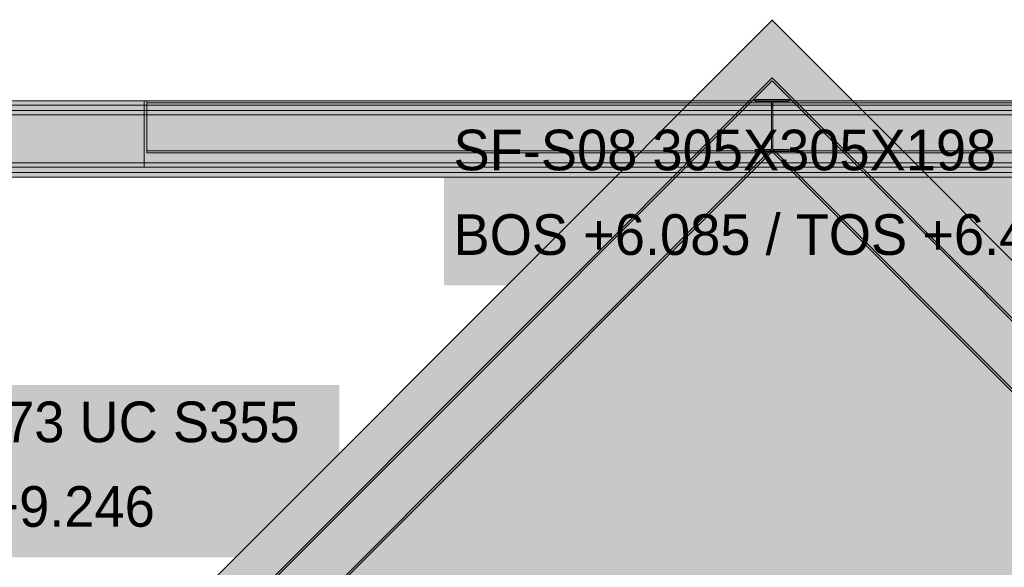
# Model space of a CAD drawing. Header units: millimetres. Extents: x 17 to 413, y 4 to 292.
# Tile 41 of 57: x 141 to 172, y 245 to 262. Entities that reach past the tile are written whole.
import ezdxf

# ---------------------------------------------------------------- set-up
doc = ezdxf.new("R2010")
doc.units = ezdxf.units.MM
for name, color, linetype in [('FILL-WHITE', 7, 'Continuous'), ('LINE-CORE', 7, 'Continuous'), ('TEXT-INK', 7, 'Continuous')]:
    doc.layers.add(name, color=color, linetype=linetype)

msp = doc.modelspace()

# ---------------------------------------------------------------- hatches: boundary and pattern name
at = {"layer": 'FILL-WHITE', "true_color": 0xffffff}
h = msp.add_hatch(color=7, dxfattribs=at)
h.dxf.hatch_style = 1
h.paths.add_polyline_path([(164.626, 262.142), (188.381, 238.388), (188.381, 212.161), (182.37, 212.161), (182.37, 233.9), (174.098, 233.9), (174.098, 234.5), (174.017, 235.789), (173.776, 237.055), (173.378, 238.278), (172.83, 239.436), (172.142, 240.51), (171.325, 241.481), (170.394, 242.332), (169.364, 243.049), (168.254, 243.621), (167.081, 244.036), (165.866, 244.288), (164.63, 244.372), (163.395, 244.288), (162.18, 244.036), (161.007, 243.621), (159.896, 243.049), (158.867, 242.332), (157.936, 241.481), (157.119, 240.51), (156.431, 239.436), (155.883, 238.278), (155.485, 237.055), (155.243, 235.789), (155.162, 234.5), (155.162, 233.9), (146.89, 233.9), (146.89, 212.161), (140.873, 212.161), (140.873, 238.388)])
h = msp.add_hatch(color=7, dxfattribs=at)
h.dxf.hatch_style = 1
h.paths.add_polyline_path([(164.626, 262.142), (188.381, 238.388), (188.381, 212.161), (182.37, 212.161), (182.37, 233.9), (174.098, 233.9), (174.098, 234.5), (174.017, 235.789), (173.776, 237.055), (173.378, 238.278), (172.83, 239.436), (172.142, 240.51), (171.325, 241.481), (170.394, 242.332), (169.364, 243.049), (168.254, 243.621), (167.081, 244.036), (165.866, 244.288), (164.63, 244.372), (163.395, 244.288), (162.18, 244.036), (161.007, 243.621), (159.896, 243.049), (158.867, 242.332), (157.936, 241.481), (157.119, 240.51), (156.431, 239.436), (155.883, 238.278), (155.485, 237.055), (155.243, 235.789), (155.162, 234.5), (155.162, 233.9), (146.89, 233.9), (146.89, 212.161), (140.873, 212.161), (140.873, 238.388)])
h = msp.add_hatch(color=7, dxfattribs=at)
h.dxf.hatch_style = 1
h.paths.add_polyline_path([(164.622, 262.154), (164.622, 262.154), (164.622, 262.154), (164.622, 262.155), (164.623, 262.155), (164.623, 262.155), (164.623, 262.155), (164.623, 262.155), (164.623, 262.155), (164.623, 262.155), (164.623, 262.155), (164.623, 262.155), (164.623, 262.155), (164.623, 262.155), (164.624, 262.155), (164.624, 262.155), (164.626, 262.155), (164.626, 262.155), (164.626, 262.155), (164.626, 262.155), (164.626, 262.155), (164.627, 262.155), (164.627, 262.155), (164.627, 262.155), (164.627, 262.155), (164.627, 262.155), (164.629, 262.155), (164.629, 262.155), (164.629, 262.155), (164.629, 262.155), (164.63, 262.155), (164.63, 262.155), (164.63, 262.155), (164.63, 262.155), (164.63, 262.155), (164.63, 262.155), (164.631, 262.154), (164.631, 262.154), (164.626, 262.142)])
h = msp.add_hatch(color=7, dxfattribs=at)
h.dxf.hatch_style = 1
h.paths.add_polyline_path([(164.622, 262.154), (164.622, 262.154), (164.622, 262.154), (164.622, 262.155), (164.623, 262.155), (164.623, 262.155), (164.623, 262.155), (164.623, 262.155), (164.623, 262.155), (164.623, 262.155), (164.623, 262.155), (164.623, 262.155), (164.623, 262.155), (164.623, 262.155), (164.624, 262.155), (164.624, 262.155), (164.626, 262.155), (164.626, 262.155), (164.626, 262.155), (164.626, 262.155), (164.626, 262.155), (164.627, 262.155), (164.627, 262.155), (164.627, 262.155), (164.627, 262.155), (164.627, 262.155), (164.629, 262.155), (164.629, 262.155), (164.629, 262.155), (164.629, 262.155), (164.63, 262.155), (164.63, 262.155), (164.63, 262.155), (164.63, 262.155), (164.63, 262.155), (164.63, 262.155), (164.631, 262.154), (164.631, 262.154), (164.626, 262.142)])
h = msp.add_hatch(color=7, dxfattribs=at)
h.dxf.hatch_style = 1
h.paths.add_polyline_path([(140.573, 236.28), (164.626, 260.333), (191.528, 233.432), (191.484, 233.388), (164.626, 260.245), (140.617, 236.236), (140.573, 236.28)])
h = msp.add_hatch(color=7, dxfattribs=at)
h.dxf.hatch_style = 1
h.paths.add_polyline_path([(140.573, 236.28), (164.626, 260.333), (191.528, 233.432), (191.484, 233.388), (164.626, 260.245), (140.617, 236.236), (140.573, 236.28)])
h = msp.add_hatch(color=7, dxfattribs=at)
h.dxf.hatch_style = 1
h.paths.add_polyline_path([(164.626, 260.245), (191.484, 233.388), (190.423, 232.327), (164.626, 258.123), (141.678, 235.175), (140.617, 236.236)])
h = msp.add_hatch(color=7, dxfattribs=at)
h.dxf.hatch_style = 1
h.paths.add_polyline_path([(164.626, 260.245), (191.484, 233.388), (190.423, 232.327), (164.626, 258.123), (141.678, 235.175), (140.617, 236.236)])
h = msp.add_hatch(color=7, dxfattribs=at)
h.dxf.hatch_style = 1
h.paths.add_polyline_path([(114.568, 259.62), (144.962, 259.62), (144.962, 259.482), (114.625, 259.482), (88.526, 233.382), (88.526, 233.578)])
h = msp.add_hatch(color=7, dxfattribs=at)
h.dxf.hatch_style = 1
h.paths.add_polyline_path([(114.568, 259.62), (114.567, 259.62), (114.568, 259.62), (114.568, 259.62), (144.962, 259.62), (144.962, 259.482), (114.625, 259.482), (88.526, 233.382), (88.526, 233.578)])
h = msp.add_hatch(color=7, dxfattribs=at)
h.dxf.hatch_style = 1
h.paths.add_polyline_path([(139.782, 259.62), (189.47, 259.62), (189.47, 259.482), (139.782, 259.482)])
h = msp.add_hatch(color=7, dxfattribs=at)
h.dxf.hatch_style = 1
h.paths.add_polyline_path([(139.782, 259.62), (189.47, 259.62), (189.47, 259.482), (139.782, 259.482)])
h = msp.add_hatch(color=7, dxfattribs=at)
h.dxf.hatch_style = 1
h.paths.add_polyline_path([(145.042, 259.62), (187.05, 259.62), (187.05, 259.558), (145.042, 259.558)])
h = msp.add_hatch(color=7, dxfattribs=at)
h.dxf.hatch_style = 1
h.paths.add_polyline_path([(145.042, 259.62), (187.05, 259.62), (187.05, 259.558), (145.042, 259.558)])
h = msp.add_hatch(color=7, dxfattribs=at)
h.dxf.hatch_style = 1
h.paths.add_polyline_path([(164.081, 259.661), (164.081, 259.661), (164.094, 259.66), (164.081, 259.661)])
h = msp.add_hatch(color=7, dxfattribs=at)
h.dxf.hatch_style = 1
h.paths.add_polyline_path([(164.094, 258.097), (164.604, 258.097), (164.604, 259.5), (164.604, 259.598), (164.094, 259.598), (164.094, 259.66), (165.159, 259.66), (165.159, 259.598), (164.649, 259.598), (164.649, 258.194), (164.649, 258.097), (165.159, 258.097), (165.159, 258.034), (164.094, 258.034)])
h = msp.add_hatch(color=7, dxfattribs=at)
h.dxf.hatch_style = 1
h.paths.add_polyline_path([(165.159, 259.66), (165.159, 259.598), (164.649, 259.598), (164.649, 259.428), (164.649, 258.097), (165.159, 258.097), (165.159, 258.034), (164.094, 258.034), (164.094, 258.097), (164.604, 258.097), (164.604, 259.598), (164.094, 259.598), (164.094, 259.66)])
h = msp.add_hatch(color=7, dxfattribs=at)
h.dxf.hatch_style = 1
h.paths.add_polyline_path([(165.172, 259.661), (165.172, 259.661), (165.172, 259.661), (165.159, 259.66)])
h = msp.add_hatch(color=7, dxfattribs=at)
h.dxf.hatch_style = 1
h.paths.add_polyline_path([(114.625, 259.482), (144.962, 259.482), (144.962, 257.676), (115.373, 257.676), (89.213, 231.515), (88.526, 232.202), (88.526, 233.382)])
h = msp.add_hatch(color=7, dxfattribs=at)
h.dxf.hatch_style = 1
h.paths.add_polyline_path([(114.625, 259.482), (144.962, 259.482), (144.962, 257.676), (115.373, 257.676), (89.213, 231.515), (88.526, 232.202), (88.526, 233.382)])
h = msp.add_hatch(color=7, dxfattribs=at)
h.dxf.hatch_style = 1
h.paths.add_polyline_path([(139.782, 259.482), (189.47, 259.482), (189.47, 257.676), (139.782, 257.676)])
h = msp.add_hatch(color=7, dxfattribs=at)
h.dxf.hatch_style = 1
h.paths.add_polyline_path([(139.782, 259.482), (189.47, 259.482), (189.47, 257.676), (139.782, 257.676)])
h = msp.add_hatch(color=7, dxfattribs=at)
h.dxf.hatch_style = 1
h.paths.add_polyline_path([(139.782, 259.316), (189.47, 259.316), (189.47, 259.178), (139.782, 259.178)])
h = msp.add_hatch(color=7, dxfattribs=at)
h.dxf.hatch_style = 1
h.paths.add_polyline_path([(139.782, 259.316), (189.47, 259.316), (189.47, 259.178), (139.782, 259.178)])
h = msp.add_hatch(color=7, dxfattribs=at)
h.dxf.hatch_style = 1
h.paths.add_polyline_path([(145.042, 258.057), (145.042, 259.558), (187.05, 259.558), (187.05, 258.057), (145.042, 258.057)])
h = msp.add_hatch(color=7, dxfattribs=at)
h.dxf.hatch_style = 1
h.paths.add_polyline_path([(145.042, 259.558), (187.05, 259.558), (187.05, 258.057), (145.042, 258.057), (145.042, 259.558)])
h = msp.add_hatch(color=7, dxfattribs=at)
h.dxf.hatch_style = 1
h.paths.add_polyline_path([(164.604, 258.097), (164.604, 259.428), (164.649, 259.428), (164.649, 258.097), (165.159, 258.097), (165.159, 258.034), (164.094, 258.034), (164.094, 258.097)])
h = msp.add_hatch(color=7, dxfattribs=at)
h.dxf.hatch_style = 1
h.paths.add_polyline_path([(164.604, 258.194), (164.604, 259.5), (164.649, 259.5), (164.649, 258.194)])
h = msp.add_hatch(color=7, dxfattribs=at)
h.dxf.hatch_style = 1
h.paths.add_polyline_path([(139.782, 259.178), (189.47, 259.178), (189.47, 257.372), (139.782, 257.372)])
h = msp.add_hatch(color=7, dxfattribs=at)
h.dxf.hatch_style = 1
h.paths.add_polyline_path([(139.782, 259.178), (189.47, 259.178), (189.47, 257.372), (139.782, 257.372)])
h = msp.add_hatch(color=7, dxfattribs=at)
h.dxf.hatch_style = 1
h.paths.add_polyline_path([(154.347, 253.843), (180.242, 253.843), (180.242, 259.235), (154.347, 259.235)])
h = msp.add_hatch(color=7, dxfattribs=at)
h.dxf.hatch_style = 1
h.paths.add_polyline_path([(141.678, 235.175), (164.626, 258.123), (190.423, 232.327), (190.378, 232.282), (164.626, 258.034), (141.722, 235.13), (141.678, 235.175)])
h = msp.add_hatch(color=7, dxfattribs=at)
h.dxf.hatch_style = 1
h.paths.add_polyline_path([(141.678, 235.175), (164.626, 258.123), (190.423, 232.327), (190.378, 232.282), (164.626, 258.034), (141.722, 235.13), (141.678, 235.175)])
h = msp.add_hatch(color=7, dxfattribs=at)
h.dxf.hatch_style = 1
h.paths.add_polyline_path([(145.042, 258.057), (187.05, 258.057), (187.05, 257.994), (145.042, 257.994)])
h = msp.add_hatch(color=7, dxfattribs=at)
h.dxf.hatch_style = 1
h.paths.add_polyline_path([(145.042, 258.057), (187.05, 258.057), (187.05, 257.994), (145.042, 257.994)])
h = msp.add_hatch(color=7, dxfattribs=at)
h.dxf.hatch_style = 1
h.paths.add_polyline_path([(89.213, 231.515), (115.373, 257.676), (144.962, 257.676), (144.962, 257.538), (115.43, 257.538), (89.31, 231.418), (89.213, 231.515)])
h = msp.add_hatch(color=7, dxfattribs=at)
h.dxf.hatch_style = 1
h.paths.add_polyline_path([(89.213, 231.515), (115.373, 257.676), (115.372, 257.676), (115.373, 257.676), (115.373, 257.676), (144.962, 257.676), (144.962, 257.538), (115.43, 257.538), (89.31, 231.418), (89.213, 231.515)])
h = msp.add_hatch(color=7, dxfattribs=at)
h.dxf.hatch_style = 1
h.paths.add_polyline_path([(139.782, 257.676), (189.47, 257.676), (189.47, 257.538), (139.782, 257.538)])
h = msp.add_hatch(color=7, dxfattribs=at)
h.dxf.hatch_style = 1
h.paths.add_polyline_path([(139.782, 257.676), (189.47, 257.676), (189.47, 257.538), (139.782, 257.538)])
h = msp.add_hatch(color=7, dxfattribs=at)
h.dxf.hatch_style = 1
h.paths.add_polyline_path([(139.782, 257.372), (189.47, 257.372), (189.47, 257.234), (139.782, 257.234)])
h = msp.add_hatch(color=7, dxfattribs=at)
h.dxf.hatch_style = 1
h.paths.add_polyline_path([(139.782, 257.372), (189.47, 257.372), (189.47, 257.234), (139.782, 257.234)])
h = msp.add_hatch(color=7, dxfattribs=at)
h.dxf.hatch_style = 1
h.paths.add_polyline_path([(125.074, 245.339), (151.067, 245.339), (151.067, 250.731), (125.074, 250.731)])

# ---------------------------------------------------------------- linework, layer by layer
at = {"layer": 'LINE-CORE', "lineweight": 5}
msp.add_lwpolyline([(140.873, 238.388), (164.626, 262.142), (188.381, 238.388), (188.381, 212.161)], dxfattribs=at)
msp.add_lwpolyline([(140.873, 238.388), (164.626, 262.142), (188.381, 238.388), (188.381, 212.161)], dxfattribs=at)
for points in [[(164.622, 262.154), (164.622, 262.154), (164.622, 262.154), (164.622, 262.155), (164.623, 262.155), (164.623, 262.155), (164.623, 262.155), (164.623, 262.155), (164.623, 262.155), (164.623, 262.155), (164.623, 262.155), (164.623, 262.155), (164.623, 262.155), (164.623, 262.155), (164.624, 262.155), (164.624, 262.155), (164.626, 262.155), (164.626, 262.155), (164.626, 262.155), (164.626, 262.155), (164.626, 262.155), (164.627, 262.155), (164.627, 262.155), (164.627, 262.155), (164.627, 262.155), (164.627, 262.155), (164.629, 262.155), (164.629, 262.155), (164.629, 262.155), (164.629, 262.155), (164.63, 262.155), (164.63, 262.155), (164.63, 262.155), (164.63, 262.155), (164.63, 262.155), (164.63, 262.155), (164.631, 262.154), (164.631, 262.154), (164.626, 262.142)], [(164.622, 262.154), (164.622, 262.154), (164.622, 262.154), (164.622, 262.155), (164.623, 262.155), (164.623, 262.155), (164.623, 262.155), (164.623, 262.155), (164.623, 262.155), (164.623, 262.155), (164.623, 262.155), (164.623, 262.155), (164.623, 262.155), (164.623, 262.155), (164.624, 262.155), (164.624, 262.155), (164.626, 262.155), (164.626, 262.155), (164.626, 262.155), (164.626, 262.155), (164.626, 262.155), (164.627, 262.155), (164.627, 262.155), (164.627, 262.155), (164.627, 262.155), (164.627, 262.155), (164.629, 262.155), (164.629, 262.155), (164.629, 262.155), (164.629, 262.155), (164.63, 262.155), (164.63, 262.155), (164.63, 262.155), (164.63, 262.155), (164.63, 262.155), (164.63, 262.155), (164.631, 262.154), (164.631, 262.154), (164.626, 262.142)], [(140.573, 236.28), (164.626, 260.333), (191.528, 233.432), (191.484, 233.388), (164.626, 260.245), (140.617, 236.236), (140.573, 236.28)], [(140.573, 236.28), (164.626, 260.333), (191.528, 233.432), (191.484, 233.388), (164.626, 260.245), (140.617, 236.236), (140.573, 236.28)], [(164.626, 260.245), (191.484, 233.388), (191.484, 233.388), (190.423, 232.327), (164.626, 258.123), (141.678, 235.175), (140.617, 236.236)], [(164.626, 260.245), (191.484, 233.388), (191.484, 233.388), (190.423, 232.327), (164.626, 258.123), (141.678, 235.175), (140.617, 236.236)], [(114.568, 259.62), (144.962, 259.62), (144.962, 259.62), (144.962, 259.482), (114.625, 259.482), (88.526, 233.382), (88.526, 233.578)], [(114.568, 259.62), (114.567, 259.62), (114.568, 259.62), (114.568, 259.62), (144.962, 259.62), (144.962, 259.482), (114.625, 259.482), (88.526, 233.382), (88.526, 233.578)], [(139.782, 259.62), (189.47, 259.62), (189.47, 259.62), (189.47, 259.482), (139.782, 259.482), (139.782, 259.482)], [(139.782, 259.62), (189.47, 259.62), (189.47, 259.482), (139.782, 259.482)], [(145.042, 259.62), (187.05, 259.62), (187.05, 259.62), (187.05, 259.558), (145.042, 259.558), (145.042, 259.558)], [(145.042, 259.62), (187.05, 259.62), (187.05, 259.558), (145.042, 259.558)], [(164.081, 259.661), (164.081, 259.661), (164.094, 259.66), (164.081, 259.661)], [(164.094, 258.097), (164.604, 258.097), (164.604, 259.5), (164.604, 259.5), (164.604, 259.598), (164.094, 259.598), (164.094, 259.66), (165.159, 259.66), (165.159, 259.598), (164.649, 259.598), (164.649, 258.194), (164.649, 258.194), (164.649, 258.097), (165.159, 258.097), (165.159, 258.034), (164.094, 258.034)], [(165.159, 259.66), (165.159, 259.598), (164.649, 259.598), (164.649, 259.428), (164.649, 259.428), (164.649, 258.097), (165.159, 258.097), (165.159, 258.034), (164.094, 258.034), (164.094, 258.097), (164.604, 258.097), (164.604, 259.598), (164.094, 259.598), (164.094, 259.66)], [(165.172, 259.661), (165.172, 259.661), (165.172, 259.661), (165.159, 259.66), (165.159, 259.66)], [(114.625, 259.482), (144.962, 259.482), (144.962, 257.676), (115.373, 257.676), (89.213, 231.515), (88.526, 232.202), (88.526, 233.382)], [(114.625, 259.482), (114.625, 259.482), (144.962, 259.482), (144.962, 257.676), (115.373, 257.676), (89.213, 231.515), (88.526, 232.202), (88.526, 233.382)], [(139.782, 259.482), (189.47, 259.482), (189.47, 259.482), (189.47, 257.676), (139.782, 257.676), (139.782, 257.676)], [(139.782, 259.482), (189.47, 259.482), (189.47, 257.676), (189.47, 257.676), (139.782, 257.676), (139.782, 259.482)], [(139.782, 259.316), (189.47, 259.316), (189.47, 259.316), (189.47, 259.178), (139.782, 259.178), (139.782, 259.178)], [(139.782, 259.316), (189.47, 259.316), (189.47, 259.178), (139.782, 259.178)], [(145.042, 258.057), (145.042, 259.558), (187.05, 259.558), (187.05, 259.558), (187.05, 259.558), (187.05, 259.558), (187.05, 258.057), (145.042, 258.057), (145.042, 258.057), (145.042, 258.057)], [(145.042, 259.558), (145.042, 259.558), (187.05, 259.558), (187.05, 258.057), (187.05, 258.057), (187.05, 258.057), (187.05, 258.057), (145.042, 258.057), (145.042, 259.558), (145.042, 259.558)], [(164.604, 258.097), (164.604, 259.428), (164.604, 259.428), (164.649, 259.428), (164.649, 258.097), (165.159, 258.097), (165.159, 258.034), (164.094, 258.034), (164.094, 258.097)], [(164.604, 258.194), (164.604, 259.5), (164.649, 259.5), (164.649, 259.5), (164.649, 258.194), (164.604, 258.194)], [(139.782, 259.178), (189.47, 259.178), (189.47, 259.178), (189.47, 257.372), (139.782, 257.372), (139.782, 257.372)], [(139.782, 259.178), (189.47, 259.178), (189.47, 257.372), (189.47, 257.372), (139.782, 257.372), (139.782, 259.178)], [(141.678, 235.175), (164.626, 258.123), (190.423, 232.327), (190.378, 232.282), (164.626, 258.034), (141.722, 235.13), (141.678, 235.175)], [(141.678, 235.175), (164.626, 258.123), (190.423, 232.327), (190.378, 232.282), (164.626, 258.034), (141.722, 235.13), (141.678, 235.175)], [(145.042, 258.057), (187.05, 258.057), (187.05, 258.057), (187.05, 257.994), (145.042, 257.994), (145.042, 257.994)], [(145.042, 258.057), (187.05, 258.057), (187.05, 257.994), (145.042, 257.994)], [(89.213, 231.515), (115.373, 257.676), (144.962, 257.676), (144.962, 257.676), (144.962, 257.538), (115.43, 257.538), (89.31, 231.418), (89.213, 231.515), (89.213, 231.515)], [(89.213, 231.515), (115.373, 257.676), (115.372, 257.676), (115.373, 257.676), (115.373, 257.676), (144.962, 257.676), (144.962, 257.538), (115.43, 257.538), (89.31, 231.418), (89.213, 231.515), (89.213, 231.515)], [(139.782, 257.676), (189.47, 257.676), (189.47, 257.676), (189.47, 257.538), (139.782, 257.538), (139.782, 257.538)], [(139.782, 257.676), (189.47, 257.676), (189.47, 257.538), (139.782, 257.538)], [(139.782, 257.372), (189.47, 257.372), (189.47, 257.372), (189.47, 257.234), (139.782, 257.234), (139.782, 257.234)], [(139.782, 257.372), (189.47, 257.372), (189.47, 257.234), (139.782, 257.234)]]:
    msp.add_lwpolyline(points, close=True, dxfattribs=at)

# ---------------------------------------------------------------- texts
at = {"layer": 'TEXT-INK'}
for s, p in [('SF-S08 305X305X198 UC S355', (154.647, 257.445)), ('BOS +6.085 / TOS +6.479', (154.647, 254.798)), ('RF-S22a 254X254X73 UC S355', (125.374, 248.94)), ('BOS +8.991 / TOS +9.246', (125.374, 246.294))]:
    msp.add_text(s, height=1.27, dxfattribs=at).set_placement(p)

doc.saveas('drawing.dxf')
